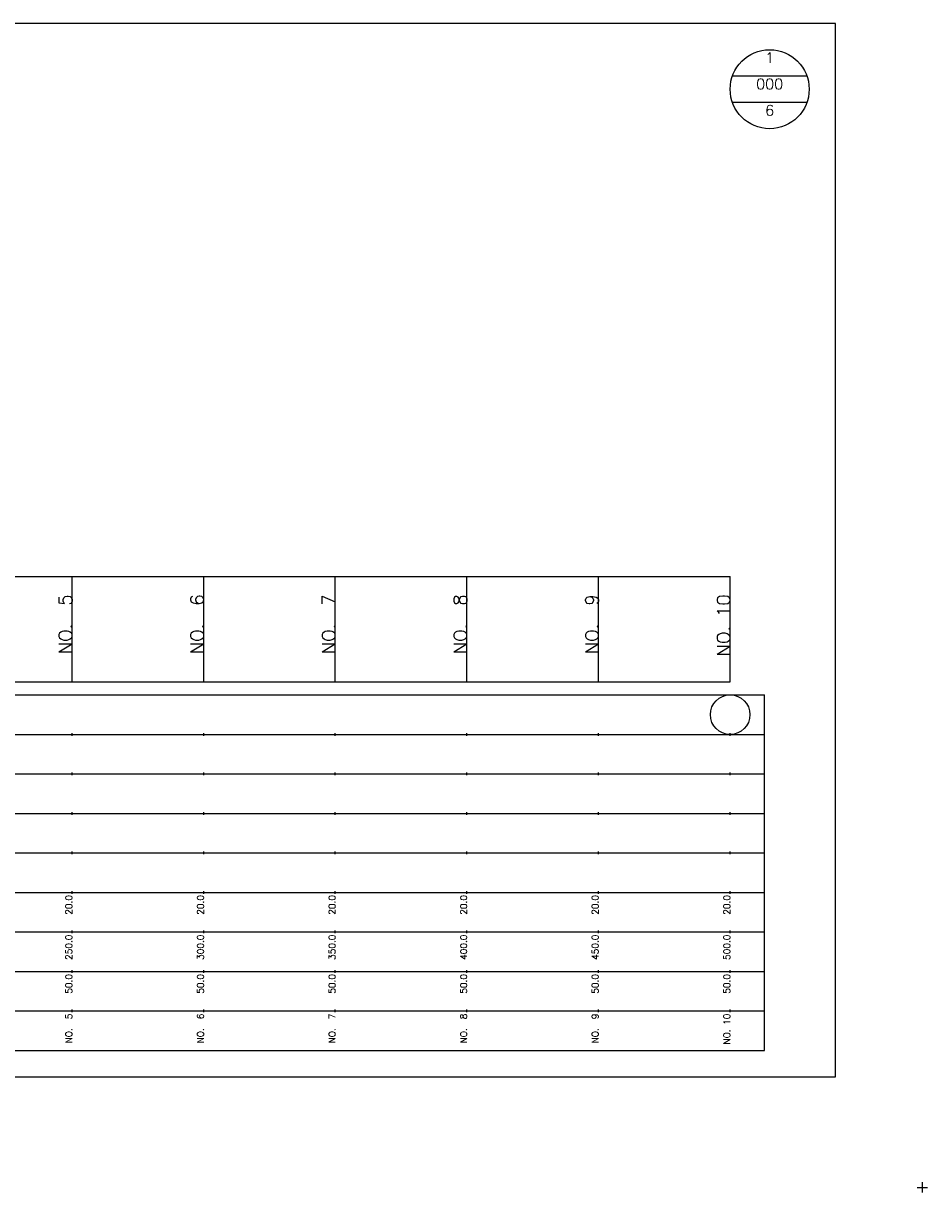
# Model space of a CAD drawing. Extents: x -2 to 685, y -2 to 1891.
# Tile 2 of 8: x 342 to 685, y -2 to 442. Entities that reach past the tile are written whole.
import ezdxf
from ezdxf.enums import TextEntityAlignment as Align

# ---------------------------------------------------------------- set-up
doc = ezdxf.new("R2010")
doc.units = 0
doc.header["$LTSCALE"] = 5
for name, color, linetype in [('BOX', 5, 'CONTINUOUS'), ('DT1', 3, 'CONTINUOUS'), ('DT2', 6, 'CONTINUOUS'), ('LT1', 4, 'CONTINUOUS'), ('ST1', 7, 'CONTINUOUS')]:
    doc.layers.add(name, color=color, linetype=linetype)
doc.styles.add('GHS', font='ROMANS.shx', dxfattribs={"bigfont": 'GHS.shx'})

msp = doc.modelspace()

# ---------------------------------------------------------------- linework, layer by layer
at = {"layer": 'BOX'}
msp.add_lwpolyline([(50, 42), (650, 42), (650, 442), (50, 442), (50, 42)], dxfattribs=at)
at = {"layer": 'LT1'}
for p, q in [((360, 192), (360, 232)), ((410, 192), (410, 232)), ((460, 192), (460, 232)), ((510, 192), (510, 232)), ((560, 192), (560, 232)), ((610, 192), (610, 232)), ((360, 225.69), (360, 226.69)), ((410, 225.69), (410, 226.69)), ((460, 225.69), (460, 226.69)), ((510, 225.69), (510, 226.69)), ((560, 225.69), (560, 226.69)), ((610, 225.69), (610, 226.69)), ((110, 192), (610, 192)), ((360, 171.5), (360, 172.5)), ((410, 171.5), (410, 172.5)), ((460, 171.5), (460, 172.5)), ((510, 171.5), (510, 172.5)), ((560, 171.5), (560, 172.5)), ((610, 171.5), (610, 172.5)), ((360, 156.5), (360, 157.5)), ((410, 156.5), (410, 157.5)), ((460, 156.5), (460, 157.5)), ((510, 156.5), (510, 157.5)), ((560, 156.5), (560, 157.5)), ((610, 156.5), (610, 157.5)), ((360, 141.5), (360, 142.5)), ((410, 141.5), (410, 142.5)), ((460, 141.5), (460, 142.5)), ((510, 141.5), (510, 142.5)), ((560, 141.5), (560, 142.5)), ((610, 141.5), (610, 142.5)), ((360, 126.5), (360, 127.5)), ((410, 126.5), (410, 127.5)), ((460, 126.5), (460, 127.5)), ((510, 126.5), (510, 127.5)), ((560, 126.5), (560, 127.5)), ((610, 126.5), (610, 127.5)), ((360, 111.5), (360, 112.5)), ((410, 111.5), (410, 112.5)), ((460, 111.5), (460, 112.5)), ((510, 111.5), (510, 112.5)), ((560, 111.5), (560, 112.5)), ((610, 111.5), (610, 112.5)), ((360, 96.5), (360, 97.5)), ((410, 96.5), (410, 97.5)), ((460, 96.5), (460, 97.5)), ((510, 96.5), (510, 97.5)), ((560, 96.5), (560, 97.5)), ((610, 96.5), (610, 97.5)), ((360, 81.5), (360, 82.5)), ((410, 81.5), (410, 82.5)), ((460, 81.5), (460, 82.5)), ((510, 81.5), (510, 82.5)), ((560, 81.5), (560, 82.5)), ((610, 81.5), (610, 82.5)), ((360, 66.5), (360, 67.5)), ((410, 66.5), (410, 67.5)), ((460, 66.5), (460, 67.5)), ((510, 66.5), (510, 67.5)), ((560, 66.5), (560, 67.5)), ((610, 66.5), (610, 67.5))]:
    msp.add_line(p, q, dxfattribs=at)
msp.add_lwpolyline([(110, 232), (160, 232), (210, 232), (260, 232), (310, 232), (360, 232), (410, 232), (460, 232), (510, 232), (560, 232), (610, 232)], dxfattribs=at)
at = {"layer": 'ST1', "linetype": 'CONTINUOUS'}
for p, q in [((639.14, 422), (610.86, 422)), ((639.14, 412), (610.86, 412))]:
    msp.add_line(p, q, dxfattribs=at)
at = {"layer": 'ST1'}
for p, q in [((80, 187), (623, 187)), ((623, 52), (623, 187)), ((87.5, 172), (623, 172)), ((80, 157), (623, 157)), ((87.5, 142), (623, 142)), ((80, 127), (623, 127)), ((80, 112), (623, 112)), ((80, 97), (623, 97)), ((80, 82), (623, 82)), ((80, 67), (623, 67)), ((80, 52), (623, 52)), ((681, 0), (685, 0)), ((683, -2), (683, 2))]:
    msp.add_line(p, q, dxfattribs=at)
at = {"layer": 'ST1', "linetype": 'CONTINUOUS'}
for centre, radius in [((625, 417), 15), ((610, 179.5), 7.5)]:
    msp.add_circle(centre, radius, dxfattribs=at)

# ---------------------------------------------------------------- texts
at = {"layer": 'DT1', "style": 'GHS'}
for s, height, p in [('NO.  5', 5, (360, 225.19)), ('NO.  6', 5, (410, 225.19)), ('NO.  7', 5, (460, 225.19)), ('NO.  8', 5, (510, 225.19)), ('NO.  9', 5, (560, 225.19)), ('NO. 10', 5, (610, 225.19)), (' 20.0', 2.5, (360, 111)), (' 20.0', 2.5, (410, 111)), (' 20.0', 2.5, (460, 111)), (' 20.0', 2.5, (510, 111)), (' 20.0', 2.5, (560, 111)), (' 20.0', 2.5, (610, 111)), ('   250.0', 2.5, (360, 96)), ('   300.0', 2.5, (410, 96)), ('   350.0', 2.5, (460, 96)), ('   400.0', 2.5, (510, 96)), ('   450.0', 2.5, (560, 96)), ('   500.0', 2.5, (610, 96)), ('  50.0', 2.5, (360, 81)), ('  50.0', 2.5, (410, 81)), ('  50.0', 2.5, (460, 81)), ('  50.0', 2.5, (510, 81)), ('  50.0', 2.5, (560, 81)), ('  50.0', 2.5, (610, 81)), ('NO.  5', 2.5, (360, 66)), ('NO.  6', 2.5, (410, 66)), ('NO.  7', 2.5, (460, 66)), ('NO.  8', 2.5, (510, 66)), ('NO.  9', 2.5, (560, 66)), ('NO. 10', 2.5, (610, 66))]:
    msp.add_text(s, height=height, rotation=90, dxfattribs=at).set_placement(p, align=Align.RIGHT)
at = {"layer": 'DT2', "linetype": 'CONTINUOUS', "style": 'GHS'}
for s, p in [('1', (625, 427)), ('000', (625, 417)), ('6', (625, 407))]:
    msp.add_text(s, height=4, dxfattribs=at).set_placement(p, align=Align.CENTER)

doc.saveas('drawing.dxf')
